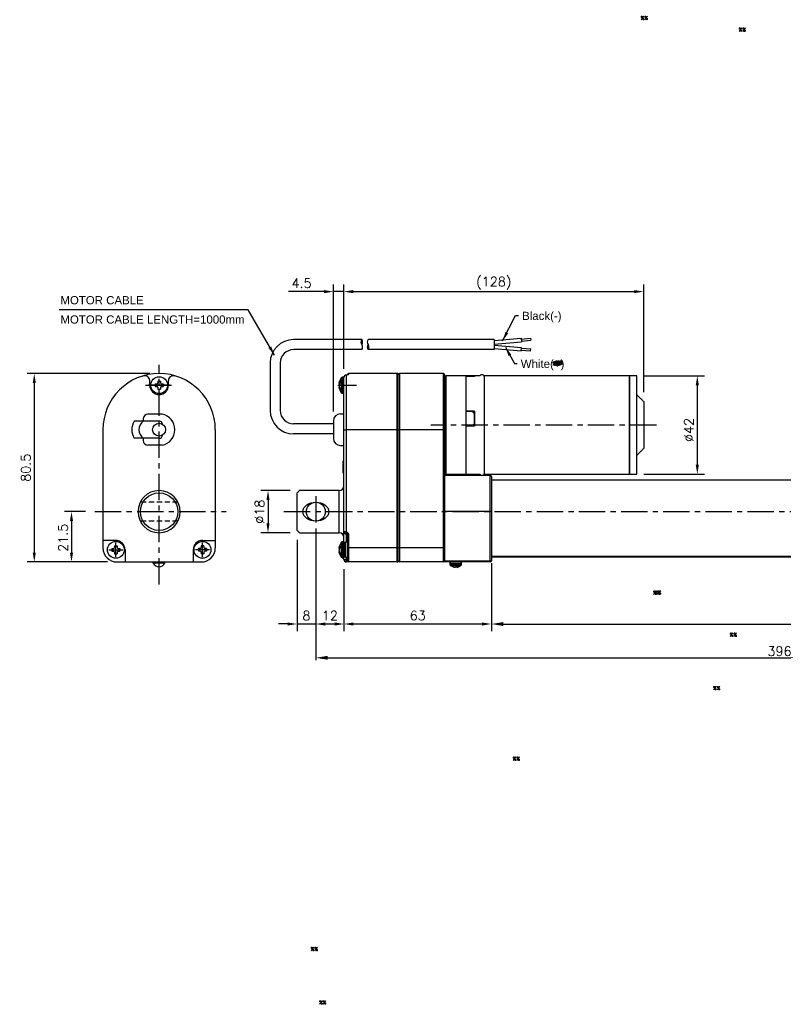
# Model space of a CAD drawing. Extents: x -100 to 552, y -103 to 357.
# Tile 1 of 2: x -100 to 226, y -103 to 317. Entities that reach past the tile are written whole.
import ezdxf

# ---------------------------------------------------------------- set-up
doc = ezdxf.new("R2010")
doc.units = 0
doc.header["$LTSCALE"] = 9
doc.header["$MEASUREMENT"] = 0
doc.header["$PDMODE"] = 3
for name, pattern in [('CENTER', [2, 1.25, -0.25, 0.25, -0.25]), ('HIDDEN', [0.375, 0.25, -0.125]), ('SLD-實線', [0])]:
    doc.linetypes.add(name, pattern=pattern)
doc.layers.get('0').update_dxf_attribs({"linetype": 'CONTINUOUS'})
doc.layers.get('DEFPOINTS').update_dxf_attribs({"linetype": 'CONTINUOUS'})
for name, color, linetype in [('CE', 2, 'CENTER'), ('DIM', 4, 'CONTINUOUS'), ('DIM0', 4, 'CONTINUOUS'), ('HID', 1, 'HIDDEN')]:
    doc.layers.add(name, color=color, linetype=linetype)
doc.styles.get("Standard").update_dxf_attribs({"font": 'txt.shx'})
doc.dimstyles.new('FU-2D', dxfattribs={"dimtxt": 2, "dimasz": 2, "dimexe": 1.5, "dimexo": 1, "dimgap": 0.8, "dimtad": 1, "dimdec": 3, "dimtxsty": 'STANDARD', "dimblk1": 'OPEN', "dimblk2": 'OPEN', "dimsah": 1, "dimcen": -1.5, "dimclrd": 256, "dimclre": 256, "dimclrt": 256, "dimazin": 3, "dimtp": 0.3, "dimtfac": 0.8, "dimtmove": 0, "dimatfit": 3, "dimtolj": 1})
doc.dimstyles.get("Standard").update_dxf_attribs({"dimtxt": 3, "dimasz": 2, "dimexe": 1, "dimexo": 1, "dimgap": 0.8, "dimtad": 1, "dimtxsty": 'STANDARD', "dimblk1": 'CLOSED', "dimblk2": 'CLOSED', "dimsah": 1, "dimcen": 1, "dimclrd": 256, "dimclre": 256, "dimclrt": 256, "dimazin": 3, "dimtp": 0.3, "dimtfac": 0.8, "dimtmove": 0, "dimatfit": 3, "dimtolj": 1})
doc.dimstyles.new('STANDARD$0', dxfattribs={"dimtxt": 3, "dimasz": 2, "dimexe": 1, "dimexo": 1, "dimgap": 0.8, "dimtad": 1, "dimtxsty": 'STANDARD', "dimblk1": 'CLOSED', "dimblk2": 'CLOSED', "dimsah": 1, "dimcen": 1, "dimclrd": 256, "dimclre": 256, "dimclrt": 256, "dimazin": 3, "dimtp": 0.3, "dimtfac": 0.8, "dimtmove": 0, "dimatfit": 3, "dimtolj": 1})

# ---------------------------------------------------------------- blocks, each defined once
blk = doc.blocks.new('*D4')
at = {"layer": 'DEFPOINTS', "color": 0}
for p in [(166.31, 201.18), (38.31, 164.2), (166.31, 154.2)]:
    blk.add_point(p, dxfattribs=at)
at = {"layer": 'DIM'}
for p, q in [((38.31, 168.2), (38.31, 204.18)), ((166.31, 158.2), (166.31, 204.18)), ((42.31, 201.18), (162.31, 201.18))]:
    blk.add_line(p, q, dxfattribs=at)
for points in [[(42.31, 201.84), (42.31, 200.51), (38.31, 201.18)], [(162.31, 201.84), (162.31, 200.51), (166.31, 201.18)]]:
    blk.add_solid(points, dxfattribs=at)
at = {"layer": 'DIM', "insert": (102.31, 204.78), "char_height": 4, "attachment_point": 5}
blk.add_mtext('\\A1;(128)', dxfattribs=at)
blk = doc.blocks.new('_CLOSED')
at = {"color": 0, "linetype": 'BYBLOCK'}
for p, q in [((-1, 0.17), (0, 0)), ((-1, 0.17), (-1, -0.17)), ((0, 0), (-1, -0.17)), ((0, 0), (-1, 0))]:
    blk.add_line(p, q, dxfattribs=at)
blk = doc.blocks.new('*D7')
at = {"layer": 'DEFPOINTS', "color": 0}
for p in [(19.31, 116.2), (5.9, 98.2), (19.31, 98.2)]:
    blk.add_point(p, dxfattribs=at)
at = {"layer": 'DIM'}
for p, q in [((15.31, 116.2), (2.9, 116.2)), ((5.9, 112.2), (5.9, 102.2)), ((15.31, 98.2), (2.9, 98.2))]:
    blk.add_line(p, q, dxfattribs=at)
for points in [[(5.23, 112.2), (6.56, 112.2), (5.9, 116.2)], [(5.23, 102.2), (6.56, 102.2), (5.9, 98.2)]]:
    blk.add_solid(points, dxfattribs=at)
at = {"layer": 'DIM', "insert": (2.3, 107.17), "char_height": 4, "attachment_point": 5, "rotation": 90}
blk.add_mtext('\\A1;%%c18', dxfattribs=at)
blk = doc.blocks.new('*D8')
at = {"layer": 'DEFPOINTS', "color": 0}
for p in [(26.31, 100.99), (38.31, 86.7), (38.31, 59.21)]:
    blk.add_point(p, dxfattribs=at)
at = {"layer": 'DIM'}
for p, q in [((26.31, 96.99), (26.31, 56.21)), ((38.31, 82.7), (38.31, 56.21)), ((30.31, 59.21), (34.31, 59.21))]:
    blk.add_line(p, q, dxfattribs=at)
for points in [[(30.31, 59.87), (30.31, 58.54), (26.31, 59.21)], [(34.31, 59.87), (34.31, 58.54), (38.31, 59.21)]]:
    blk.add_solid(points, dxfattribs=at)
at = {"layer": 'DIM', "insert": (32.31, 62.81), "char_height": 4, "attachment_point": 5}
blk.add_mtext('\\A1;12', dxfattribs=at)
blk = doc.blocks.new('*D9')
at = {"layer": 'DEFPOINTS', "color": 0}
for p in [(26.31, 100.99), (18.31, 99.2), (26.31, 59.21)]:
    blk.add_point(p, dxfattribs=at)
at = {"layer": 'DIM'}
for p, q in [((26.31, 96.99), (26.31, 56.21)), ((18.31, 95.2), (18.31, 56.21)), ((14.31, 59.21), (10.31, 59.21)), ((18.31, 59.21), (26.31, 59.21)), ((30.31, 59.21), (34.31, 59.21))]:
    blk.add_line(p, q, dxfattribs=at)
for points in [[(14.31, 59.87), (14.31, 58.54), (18.31, 59.21)], [(30.31, 59.87), (30.31, 58.54), (26.31, 59.21)]]:
    blk.add_solid(points, dxfattribs=at)
at = {"layer": 'DIM', "insert": (22.31, 62.81), "char_height": 4, "attachment_point": 5}
blk.add_mtext('\\A1;8', dxfattribs=at)
blk = doc.blocks.new('*D10')
at = {"layer": 'DEFPOINTS', "color": 0}
for p in [(38.31, 86.7), (101.31, 86.2), (101.31, 59.21)]:
    blk.add_point(p, dxfattribs=at)
at = {"layer": 'DIM'}
for p, q in [((38.31, 82.7), (38.31, 56.21)), ((101.31, 82.2), (101.31, 56.21)), ((42.31, 59.21), (97.31, 59.21))]:
    blk.add_line(p, q, dxfattribs=at)
for points in [[(42.31, 59.87), (42.31, 58.54), (38.31, 59.21)], [(97.31, 59.87), (97.31, 58.54), (101.31, 59.21)]]:
    blk.add_solid(points, dxfattribs=at)
at = {"layer": 'DIM', "insert": (69.81, 62.81), "char_height": 4, "attachment_point": 5}
blk.add_mtext('\\A1;63', dxfattribs=at)
blk = doc.blocks.new('*D11')
at = {"layer": 'DEFPOINTS', "color": 0}
for p in [(33.81, 201.18), (38.31, 164.2), (33.81, 145.95)]:
    blk.add_point(p, dxfattribs=at)
at = {"layer": 'DIM'}
for p, q in [((33.81, 149.95), (33.81, 204.18)), ((38.31, 168.2), (38.31, 204.18)), ((29.81, 201.18), (14.61, 201.18)), ((38.31, 201.18), (33.81, 201.18)), ((42.31, 201.18), (46.31, 201.18))]:
    blk.add_line(p, q, dxfattribs=at)
for points in [[(29.81, 201.84), (29.81, 200.51), (33.81, 201.18)], [(42.31, 201.84), (42.31, 200.51), (38.31, 201.18)]]:
    blk.add_solid(points, dxfattribs=at)
at = {"layer": 'DIM', "insert": (20.21, 204.78), "char_height": 4, "attachment_point": 5}
blk.add_mtext('\\A1;4.5', dxfattribs=at)
blk = doc.blocks.new('*D16')
at = {"layer": 'DEFPOINTS', "color": 0}
for p in [(162.31, 165.2), (162.31, 123.2), (189.21, 123.2)]:
    blk.add_point(p, dxfattribs=at)
at = {"layer": 'DIM'}
for p, q in [((166.31, 165.2), (192.21, 165.2)), ((189.21, 161.2), (189.21, 127.2)), ((166.31, 123.2), (192.21, 123.2))]:
    blk.add_line(p, q, dxfattribs=at)
for points in [[(188.54, 161.2), (189.87, 161.2), (189.21, 165.2)], [(188.54, 127.2), (189.87, 127.2), (189.21, 123.2)]]:
    blk.add_solid(points, dxfattribs=at)
at = {"layer": 'DIM', "insert": (185.61, 142.09), "char_height": 4, "attachment_point": 5, "rotation": 90}
blk.add_mtext('\\A1;%%C42', dxfattribs=at)
blk = doc.blocks.new('*D22')
at = {"layer": 'DEFPOINTS', "color": 0}
for p in [(-68.01, 107.2), (-78.01, 85.7), (-58.61, 85.7)]:
    blk.add_point(p, dxfattribs=at)
at = {"layer": 'DIM'}
for p, q in [((-72.01, 107.2), (-81.01, 107.2)), ((-78.01, 103.2), (-78.01, 89.7)), ((-62.61, 85.7), (-81.01, 85.7))]:
    blk.add_line(p, q, dxfattribs=at)
for points in [[(-78.68, 103.2), (-77.35, 103.2), (-78.01, 107.2)], [(-78.68, 89.7), (-77.35, 89.7), (-78.01, 85.7)]]:
    blk.add_solid(points, dxfattribs=at)
at = {"layer": 'DIM', "insert": (-81.61, 96.02), "char_height": 4, "attachment_point": 5, "rotation": 90}
blk.add_mtext('\\A1;21.5', dxfattribs=at)
blk = doc.blocks.new('*D23')
at = {"layer": 'DEFPOINTS', "color": 0}
for p in [(-40.61, 166.2), (-93.91, 85.7), (-58.61, 85.7)]:
    blk.add_point(p, dxfattribs=at)
at = {"layer": 'DIM'}
for p, q in [((-44.61, 166.2), (-96.91, 166.2)), ((-93.91, 162.2), (-93.91, 89.7)), ((-62.61, 85.7), (-96.91, 85.7))]:
    blk.add_line(p, q, dxfattribs=at)
for points in [[(-94.57, 162.2), (-93.24, 162.2), (-93.91, 166.2)], [(-94.57, 89.7), (-93.24, 89.7), (-93.91, 85.7)]]:
    blk.add_solid(points, dxfattribs=at)
at = {"layer": 'DIM', "insert": (-97.51, 125.95), "char_height": 4, "attachment_point": 5, "rotation": 90}
blk.add_mtext('\\A1;80.5', dxfattribs=at)
blk = doc.blocks.new('*D28')
at = {"layer": 'DEFPOINTS', "color": 0}
for p in [(26.31, 100.99), (422.31, 96.03), (422.31, 44.78)]:
    blk.add_point(p, dxfattribs=at)
at = {"layer": 'DIM'}
for p, q in [((26.31, 99.99), (26.31, 43.78)), ((422.31, 95.03), (422.31, 43.78)), ((31.31, 44.78), (417.31, 44.78))]:
    blk.add_line(p, q, dxfattribs=at)
for points in [[(31.31, 45.61), (31.31, 43.95), (26.31, 44.78)], [(417.31, 45.61), (417.31, 43.95), (422.31, 44.78)]]:
    blk.add_solid(points, dxfattribs=at)
at = {"layer": 'DIM', "insert": (224.31, 47.58), "char_height": 4, "attachment_point": 5}
blk.add_mtext('\\A1;396', dxfattribs=at)
blk = doc.blocks.new('*D29')
at = {"layer": 'DEFPOINTS', "color": 0}
for p in [(395.31, 89.13), (101.31, 86.2), (395.31, 59.2)]:
    blk.add_point(p, dxfattribs=at)
at = {"layer": 'DIM'}
for p, q in [((101.31, 85.2), (101.31, 58.2)), ((395.31, 88.13), (395.31, 58.2)), ((106.31, 59.2), (390.31, 59.2))]:
    blk.add_line(p, q, dxfattribs=at)
for points in [[(106.31, 60.04), (106.31, 58.37), (101.31, 59.2)], [(390.31, 60.04), (390.31, 58.37), (395.31, 59.2)]]:
    blk.add_solid(points, dxfattribs=at)
at = {"layer": 'DIM', "insert": (248.31, 62), "char_height": 4, "attachment_point": 5}
blk.add_mtext('\\A1;294', dxfattribs=at)

msp = doc.modelspace()

# ---------------------------------------------------------------- linework, layer by layer
at = {"ltscale": 0.5}
for p, q in [((102.502, 180.264), (113.979, 181.282)), ((113.979, 181.282), (114.112, 179.788)), ((114.011, 180.927), (118.045, 181.285)), ((118.045, 181.285), (118.119, 180.448)), ((45.932, 180.706), (16.82, 180.706)), ((102.502, 180.706), (48.64, 180.706)), ((102.502, 180.706), (102.502, 176.406)), ((102.502, 178.758), (114.112, 179.788)), ((102.502, 178.38), (114.112, 177.35)), ((102.502, 176.874), (113.979, 175.856)), ((113.979, 175.856), (114.112, 177.35)), ((114.085, 180.09), (118.119, 180.448)), ((114.085, 177.048), (118.119, 176.69)), ((118.045, 175.853), (118.119, 176.69)), ((45.932, 176.406), (16.82, 176.406)), ((102.502, 176.406), (48.64, 176.406)), ((114.011, 176.211), (118.045, 175.853)), ((6.82, 170.706), (6.82, 150.39)), ((11.12, 170.706), (11.12, 150.39)), ((33.812, 144.69), (16.82, 144.69)), ((33.812, 140.39), (16.82, 140.39))]:
    msp.add_line(p, q, dxfattribs=at)
at = {"color": 7, "linetype": 'SLD-實線'}
for p, q in [((37.203, 164.384), (37.203, 158.012)), ((37.613, 164.598), (37.613, 157.798)), ((38.113, 164.598), (38.113, 157.798)), ((38.313, 142.198), (38.313, 164.548)), ((39.313, 165.52), (39.313, 165.548)), ((39.313, 165.52), (39.313, 142.198)), ((40.313, 166.198), (40.313, 165.835)), ((61.013, 166.198), (61.013, 142.198)), ((61.013, 142.198), (61.013, 166.198)), ((61.313, 142.198), (61.313, 166.198)), ((61.513, 142.198), (61.513, 165.698)), ((62.013, 166.198), (62.013, 142.198)), ((80.813, 142.198), (80.813, 166.198)), ((81.313, 165.698), (81.313, 142.198)), ((81.813, 165.198), (81.813, 123.198)), ((90.313, 165.198), (90.313, 133.698)), ((90.313, 164.945), (90.313, 150.128)), ((94.063, 164.945), (90.313, 164.945)), ((93.063, 164.953), (90.563, 164.953)), ((94.063, 165.103), (94.063, 164.945)), ((98.313, 144.198), (98.313, 165.198)), ((160.313, 123.198), (160.313, 165.198)), ((160.313, 165.198), (160.313, 123.198)), ((163.313, 123.198), (163.313, 165.198)), ((36.189, 161.902), (36.484, 161.894)), ((36.189, 160.495), (36.374, 160.499)), ((166.313, 154.198), (166.313, 139.198)), ((94.063, 150.128), (90.313, 150.128)), ((90.563, 149.864), (90.313, 149.864)), ((90.563, 150.08), (93.063, 150.08)), ((94.063, 149.864), (93.284, 149.864)), ((94.063, 149.802), (93.348, 149.802)), ((94.063, 150.128), (94.063, 143.684)), ((90.313, 143.684), (90.313, 123.198)), ((94.063, 143.684), (90.313, 143.684)), ((93.063, 143.735), (90.563, 143.735)), ((93.063, 143.684), (93.063, 143.735)), ((98.313, 123.198), (98.313, 144.198)), ((38.313, 98.698), (38.313, 142.198)), ((38.313, 142.198), (39.313, 142.198)), ((61.013, 142.198), (39.313, 142.198)), ((39.313, 142.198), (39.313, 98.698)), ((61.013, 142.198), (61.013, 91.698)), ((61.013, 142.198), (61.313, 142.198)), ((61.013, 91.698), (61.013, 142.198)), ((61.313, 91.698), (61.313, 142.198)), ((61.513, 142.198), (61.313, 142.198)), ((61.513, 91.698), (61.513, 142.198)), ((61.513, 142.198), (62.013, 142.198)), ((62.013, 142.198), (62.013, 91.698)), ((80.813, 142.198), (62.013, 142.198)), ((80.813, 91.698), (80.813, 142.198)), ((81.313, 142.198), (80.813, 142.198)), ((81.313, 142.198), (81.313, 91.698)), ((166.313, 139.198), (166.313, 134.198)), ((90.313, 133.698), (90.313, 123.198)), ((37.813, 128.747), (38.313, 128.747)), ((37.813, 128.747), (37.813, 128.613)), ((37.813, 128.613), (38.313, 128.613)), ((37.813, 128.464), (38.313, 128.464)), ((37.813, 127.679), (38.313, 127.679)), ((37.813, 127.679), (37.813, 123.721)), ((37.813, 123.721), (38.313, 123.721)), ((100.813, 107.198), (100.813, 122.698)), ((101.313, 122.198), (101.313, 107.198)), ((18.313, 107.198), (18.313, 115.198)), ((36.313, 107.198), (36.313, 116.198)), ((18.313, 99.198), (18.313, 107.198)), ((36.313, 98.198), (36.313, 107.198)), ((100.813, 107.198), (81.313, 107.198)), ((100.813, 86.198), (100.813, 107.198)), ((101.313, 107.198), (100.813, 107.198)), ((101.313, 107.198), (101.313, 86.198)), ((38.313, 98.698), (39.313, 98.698)), ((38.313, 94.256), (38.313, 98.698)), ((39.313, 97.698), (39.313, 98.698)), ((39.313, 97.698), (39.313, 94.098)), ((39.813, 97.284), (40.313, 97.284)), ((39.813, 91.698), (39.813, 97.284)), ((40.313, 97.284), (40.313, 91.698)), ((37.203, 94.084), (37.203, 87.712)), ((37.613, 94.298), (37.613, 87.498)), ((38.113, 94.298), (38.113, 87.498)), ((38.613, 93.798), (38.613, 87.998)), ((38.813, 94.098), (38.813, 87.698)), ((36.189, 91.597), (36.518, 91.589)), ((36.189, 90.202), (36.337, 90.205)), ((36.189, 90.2), (36.338, 90.203)), ((39.813, 86.198), (39.813, 91.698)), ((39.813, 91.698), (40.313, 91.698)), ((40.313, 91.698), (40.313, 85.698)), ((61.013, 91.698), (40.313, 91.698)), ((61.013, 91.698), (61.013, 85.698)), ((61.013, 91.698), (61.313, 91.698)), ((61.013, 85.698), (61.013, 91.698)), ((61.313, 85.698), (61.313, 91.698)), ((61.513, 91.698), (61.313, 91.698)), ((61.513, 86.198), (61.513, 91.698)), ((62.013, 91.698), (61.513, 91.698)), ((62.013, 91.698), (62.013, 85.698)), ((80.813, 91.698), (62.013, 91.698)), ((80.813, 85.698), (80.813, 91.698)), ((81.313, 91.698), (80.813, 91.698)), ((81.313, 91.698), (81.313, 86.198)), ((38.313, 86.698), (38.313, 87.54)), ((38.313, 86.698), (39.313, 86.698)), ((39.313, 87.698), (39.313, 86.698)), ((39.313, 85.698), (39.313, 86.698)), ((39.313, 86.698), (39.813, 86.698)), ((61.013, 85.698), (40.313, 85.698)), ((61.013, 85.698), (61.313, 85.698)), ((61.513, 87.698), (61.313, 87.698)), ((80.813, 85.698), (62.013, 85.698)), ((100.813, 85.698), (80.813, 85.698)), ((81.313, 86.198), (100.813, 86.198)), ((83.513, 85.198), (88.513, 85.198)), ((83.513, 84.698), (88.513, 84.698)), ((83.707, 84.303), (88.318, 84.303)), ((100.813, 86.198), (101.313, 86.198)), ((100.813, 86.198), (100.813, 85.698)), ((101.313, 88.198), (390.313, 88.198)), ((390.313, 87.698), (101.313, 87.698)), ((86.37, 83.412), (86.361, 84.11)), ((86.617, 83.412), (86.602, 84.11))]:
    msp.add_line(p, q, dxfattribs=at)
at = {"color": 7}
for p, q in [((-44.607, 161.199), (-44.607, 163.169)), ((-42.335, 161.775), (-41.615, 161.775)), ((-42.335, 161.775), (-42.335, 160.623)), ((-42.335, 160.623), (-41.615, 160.623)), ((-41.183, 162.927), (-40.031, 162.927)), ((-41.183, 162.927), (-41.183, 162.207)), ((-41.183, 160.191), (-41.183, 159.471)), ((-40.031, 162.927), (-40.031, 162.207)), ((-40.031, 160.191), (-40.031, 159.471)), ((-39.599, 161.775), (-38.879, 161.775)), ((-39.599, 160.623), (-38.879, 160.623)), ((-38.879, 161.775), (-38.879, 160.623)), ((-36.607, 161.199), (-36.607, 163.169)), ((-41.183, 159.471), (-40.031, 159.471)), ((-39.357, 148.832), (-45.357, 148.832)), ((36.812, 148.948), (38.313, 148.948)), ((-40.357, 145.832), (-51.312, 145.832)), ((-47.357, 146.832), (-47.357, 145.832)), ((-39.357, 144.832), (-39.357, 144.648)), ((33.812, 145.948), (33.812, 138.448)), ((-64.607, 142.198), (-64.607, 91.698)), ((-39.357, 139.749), (-39.357, 139.565)), ((-16.606, 142.198), (-16.606, 91.698)), ((-40.357, 138.565), (-51.312, 138.565)), ((-47.357, 138.565), (-47.357, 137.565)), ((-39.357, 135.565), (-45.357, 135.565)), ((36.812, 135.448), (38.313, 135.448)), ((-59.142, 94.89), (-64.607, 94.89)), ((-59.683, 92.626), (-59.683, 91.906)), ((-59.683, 92.626), (-58.531, 92.626)), ((-58.531, 92.626), (-58.531, 91.906)), ((-21.531, 92.626), (-22.683, 92.626)), ((-22.683, 92.626), (-22.683, 91.906)), ((-22.071, 94.89), (-16.606, 94.89)), ((-21.531, 92.626), (-21.531, 91.906)), ((-60.835, 91.474), (-60.115, 91.474)), ((-60.835, 91.474), (-60.835, 90.322)), ((-60.835, 90.322), (-60.115, 90.322)), ((-59.683, 89.89), (-59.683, 89.17)), ((-59.683, 89.17), (-58.531, 89.17)), ((-58.531, 89.89), (-58.531, 89.17)), ((-58.099, 91.474), (-57.379, 91.474)), ((-58.099, 90.322), (-57.379, 90.322)), ((-57.379, 91.474), (-57.379, 90.322)), ((-55.142, 90.89), (-55.142, 85.698)), ((-26.071, 90.89), (-26.071, 85.698)), ((-23.115, 91.474), (-23.835, 91.474)), ((-23.835, 91.474), (-23.835, 90.322)), ((-23.115, 90.322), (-23.835, 90.322)), ((-22.683, 89.89), (-22.683, 89.17)), ((-21.531, 89.17), (-22.683, 89.17)), ((-21.531, 89.89), (-21.531, 89.17)), ((-20.379, 91.474), (-21.099, 91.474)), ((-20.379, 90.322), (-21.099, 90.322)), ((-20.379, 91.474), (-20.379, 90.322)), ((-58.607, 85.698), (-22.606, 85.698)), ((-43.107, 85.197), (-43.107, 85.697)), ((-38.107, 85.197), (-43.107, 85.197)), ((-38.107, 85.197), (-38.107, 85.697))]:
    msp.add_line(p, q, dxfattribs=at)
for centre, radius in [((-40.607, 161.199), 3.6), ((-40.607, 142.198), 2.75), ((-40.607, 107.198), 8), ((-59.107, 90.898), 3.6), ((-22.107, 90.898), 3.6)]:
    msp.add_circle(centre, radius, dxfattribs=at)
at = {"color": 7, "linetype": 'SLD-實線'}
msp.add_circle((26.313, 107.198), 4.05, dxfattribs=at)
at = {"ltscale": 0.5}
for centre, radius, start, end in [((16.82, 170.706), 10, 90, 180), ((47.457, 179.631), 1.866, 144.8193, 215.1807), ((44.407, 179.631), 1.866, 324.8193, 35.1807), ((44.407, 177.481), 1.866, 324.8193, 35.1807), ((50.165, 179.631), 1.866, 144.8193, 215.1807), ((50.165, 177.481), 1.866, 144.8193, 215.1807), ((47.115, 177.481), 1.866, 324.8193, 35.1807), ((16.82, 170.706), 5.7, 90, 180), ((16.82, 150.39), 10, 180, 270), ((16.82, 150.39), 5.7, 180, 270)]:
    msp.add_arc(centre, radius, start, end, dxfattribs=at)
at = {"color": 7}
for centre, radius, start, end in [((-40.607, 142.198), 24, 0, 180), ((-46.607, 163.169), 2, 0, 109.47102), ((-34.607, 163.169), 2, 70.52898, 180), ((-40.607, 161.199), 4, 180, 0), ((-41.615, 162.207), 0.432, 270, 360), ((-41.615, 160.191), 0.432, 0, 90), ((-39.599, 162.207), 0.432, 180, 270), ((-39.599, 160.191), 0.432, 90, 180), ((-45.357, 146.832), 2, 90, 180), ((-40.607, 142.198), 6.75, 280.67193, 79.32807), ((36.812, 145.948), 3, 90, 180), ((-44.848, 142.198), 7.415, 150.66003, 209.33997), ((-44.848, 142.198), 4.415, 124.61929, 235.38071), ((-40.357, 144.832), 1, 0, 90), ((-40.357, 139.565), 1, 270, 0), ((-45.357, 137.565), 2, 180, 270), ((36.812, 138.448), 3, 180, 270), ((-40.607, 107.198), 9, 0, 180), ((-40.607, 107.198), 9, 180, 0), ((-59.142, 90.89), 4, 0, 90), ((-22.071, 90.89), 4, 90, 180), ((-58.607, 91.698), 6, 180, 270), ((-60.115, 91.906), 0.432, 270, 360), ((-60.115, 89.89), 0.432, 0, 90), ((-58.099, 91.906), 0.432, 180, 270), ((-58.099, 89.89), 0.432, 90, 180), ((-23.115, 91.906), 0.432, 270, 0), ((-23.115, 89.89), 0.432, 0, 90), ((-22.606, 91.698), 6, 270, 0), ((-21.099, 91.906), 0.432, 180, 270), ((-21.099, 89.89), 0.432, 90, 180), ((-40.607, 86.531), 2.833, 208.07249, 331.92751)]:
    msp.add_arc(centre, radius, start, end, dxfattribs=at)
at = {"color": 7, "linetype": 'SLD-實線'}
for centre, radius, start, end in [((42.205, 160.894), 6.1, 145.0917, 170.62781), ((37.613, 164.098), 0.5, 90, 145.0917), ((38.113, 164.098), 0.5, 66.41781, 90), ((39.313, 164.548), 1, 90, 180), ((39.299, 164.534), 0.986, 89.19092, 179.16725), ((39.313, 166.048), 0.5, 270, 279.63806), ((39.865, 165.372), 0.269, 78.50956, 103.65092), ((40.313, 165.698), 0.5, 90, 180), ((40.312, 165.332), 0.503, 89.88086, 136.69647), ((62.013, 165.698), 0.5, 90, 180), ((80.813, 165.698), 0.5, 0, 90), ((81.813, 164.698), 0.5, 90, 180), ((97.313, 164.698), 1, 0, 150), ((42.205, 161.503), 6.1, 190.14826, 214.9083), ((37.613, 158.298), 0.5, 214.9083, 270), ((38.113, 158.298), 0.5, 270, 293.57818), ((81.813, 123.698), 0.5, 180, 270), ((97.313, 123.698), 1, 210, 0), ((100.813, 122.198), 0.5, 0, 90), ((36.313, 118.198), 2, 270, 0), ((36.313, 96.198), 2, 0, 90), ((39.313, 98.698), 1, 180, 270), ((39.313, 97.198), 0.5, 0, 90), ((42.205, 90.594), 6.1, 145.0917, 170.69111), ((37.613, 93.798), 0.5, 90, 145.0917), ((38.113, 93.798), 0.5, 0, 90), ((42.205, 91.203), 6.1, 190.7992, 214.9083), ((37.613, 87.998), 0.5, 214.9083, 270), ((38.113, 87.998), 0.5, 270, 0), ((39.313, 86.698), 1, 180, 270), ((40.313, 86.198), 0.5, 180, 270), ((62.013, 86.198), 0.5, 180, 270), ((80.813, 86.198), 0.5, 270, 0), ((84.013, 85.198), 0.5, 90, 180), ((84.013, 84.698), 0.5, 180, 232.31156), ((87.436, 89.13), 6.1, 232.31156, 237.83439), ((88.013, 85.198), 0.5, 0, 90), ((84.589, 89.13), 6.1, 304.68091, 307.68844), ((88.013, 84.698), 0.5, 307.68844, 0), ((100.813, 86.198), 0.5, 270, 0)]:
    msp.add_arc(centre, radius, start, end, dxfattribs=at)
msp.add_ellipse((26.313, 107.198), major_axis=(-5.5, 0), ratio=0.7363636, dxfattribs=at)
for points in [[(38.113, 164.598), (37.613, 164.598)], [(39.919, 165.636), (39.813, 165.612)], [(61.013, 166.198), (40.313, 166.198)], [(61.313, 166.198), (61.013, 166.198)], [(61.513, 164.198), (61.313, 164.198)], [(80.813, 166.198), (62.013, 166.198)], [(90.313, 165.198), (81.813, 165.198)], [(94.063, 165.198), (90.563, 165.198)], [(90.563, 164.953), (90.563, 165.198)], [(94.063, 165.083), (93.063, 164.953)], [(96.447, 165.198), (94.063, 165.198)], [(160.313, 165.198), (98.313, 165.198)], [(163.313, 165.198), (160.313, 165.198)], [(36.579, 162.135), (36.189, 161.149)], [(36.579, 159.373), (36.189, 160.495)], [(36.579, 162.877), (36.579, 162.135)], [(36.579, 160.019), (36.579, 159.373)], [(37.613, 157.798), (38.113, 157.798)], [(166.313, 154.198), (163.313, 157.198)], [(90.563, 148.198), (90.313, 148.198)], [(90.313, 147.502), (90.563, 147.502)], [(93.063, 150.08), (94.063, 149.105)], [(90.563, 145.123), (90.313, 145.123)], [(90.313, 144.219), (90.563, 144.219)], [(94.063, 144.743), (93.063, 143.735)], [(94.063, 144.467), (93.288, 143.684)], [(163.313, 131.198), (166.313, 134.198)], [(100.813, 122.698), (81.313, 122.698)], [(81.813, 123.198), (90.313, 123.198)], [(90.313, 123.198), (96.447, 123.198)], [(98.313, 123.198), (160.313, 123.198)], [(160.313, 123.198), (163.313, 123.198)], [(390.313, 120.698), (101.313, 120.698)], [(19.313, 116.198), (18.313, 115.198)], [(36.313, 116.198), (19.313, 116.198)], [(18.313, 99.198), (19.313, 98.198)], [(19.313, 98.198), (36.313, 98.198)], [(38.113, 94.298), (37.613, 94.298)], [(38.813, 92.898), (38.613, 92.898)], [(39.813, 94.098), (38.813, 94.098)], [(36.579, 91.709), (36.189, 90.802)], [(36.579, 89.014), (36.189, 90.2)], [(36.579, 92.493), (36.579, 91.709)], [(36.579, 89.608), (36.579, 89.014)], [(38.613, 88.898), (38.813, 88.898)], [(37.613, 87.498), (38.113, 87.498)], [(38.813, 87.698), (39.813, 87.698)], [(83.513, 85.198), (83.513, 84.698)], [(88.513, 84.698), (88.513, 85.198)], [(83.971, 84.11), (84.212, 84.11)], [(84.212, 84.11), (85.656, 83.412)], [(86.038, 84.11), (86.976, 84.11)], [(86.614, 83.53), (86.37, 83.412)], [(86.976, 84.11), (86.617, 83.412)]]:
    msp.add_open_spline(points, degree=1, dxfattribs=at)
for points, knots in [([(39.813, 165.612), (39.754, 165.6), (39.646, 165.578), (39.478, 165.549), (39.37, 165.53), (39.314, 165.52), (39.313, 165.52)], [0, 0, 0, 0, 0.37229308, 0.68111395, 0.99015451, 1, 1, 1, 1]), ([(39.313, 165.52), (39.313, 165.521), (39.341, 165.539), (39.371, 165.557), (39.401, 165.555), (39.404, 165.555)], [0, 0, 0, 0, 0.0240087, 0.9020133, 1, 1, 1, 1]), ([(39.848, 165.645), (39.807, 165.635), (39.682, 165.605), (39.515, 165.577), (39.403, 165.559)], [0, 0, 0, 0, 0.3314485, 1, 1, 1, 1]), ([(39.984, 165.69), (39.985, 165.691), (39.991, 165.694), (39.948, 165.675), (39.89, 165.652), (39.813, 165.638), (39.797, 165.635)], [0, 0, 0, 0, 0.0631413, 0.386528, 0.8719918, 1, 1, 1, 1]), ([(40.313, 165.835), (40.294, 165.804), (40.258, 165.743), (40.071, 165.674), (39.941, 165.641), (39.919, 165.636)], [0, 0, 0, 0, 0.4636281, 0.907345, 1, 1, 1, 1]), ([(36.189, 161.902), (36.223, 162.046), (36.301, 162.381), (36.478, 162.697), (36.579, 162.877)], [0, 0, 0, 0, 0.43238118, 1, 1, 1, 1]), ([(36.189, 161.149), (36.223, 160.983), (36.301, 160.596), (36.478, 160.228), (36.579, 160.019)], [0, 0, 0, 0, 0.4323801, 1, 1, 1, 1]), ([(90.563, 143.735), (90.563, 144.344), (90.563, 145.563), (90.563, 147.698), (90.563, 149.185), (90.563, 150.08)], [0, 0, 0, 0, 0.2846888, 0.5693781, 1, 1, 1, 1]), ([(94.063, 144.743), (94.063, 145.353), (94.063, 146.822), (94.063, 148.262), (94.063, 149.105)], [0, 0, 0, 0, 0.4149529, 1, 1, 1, 1]), ([(37.813, 128.613), (37.813, 128.602), (37.813, 128.583), (37.813, 128.5), (37.813, 128.464)], [0, 0, 0, 0, 0.5627736, 1, 1, 1, 1]), ([(37.813, 128.464), (37.813, 128.322), (37.813, 128.066), (37.813, 127.798), (37.813, 127.679)], [0, 0, 0, 0, 0.5575018, 1, 1, 1, 1]), ([(39.813, 97.284), (39.806, 97.358), (39.789, 97.524), (39.651, 97.847), (39.51, 98.157), (39.388, 98.485), (39.339, 98.624), (39.313, 98.696), (39.313, 98.698)], [0, 0, 0, 0, 0.1460816, 0.3261825, 0.722694, 0.8562681, 0.9958866, 1, 1, 1, 1]), ([(39.313, 98.698), (39.314, 98.697), (39.366, 98.661), (39.467, 98.589), (39.739, 98.387), (40.042, 98.1), (40.274, 97.671), (40.3, 97.411), (40.313, 97.284)], [0, 0, 0, 0, 0.00350869, 0.10484117, 0.20609577, 0.56878824, 0.78909883, 1, 1, 1, 1]), ([(36.189, 91.597), (36.223, 91.73), (36.301, 92.037), (36.478, 92.328), (36.579, 92.493)], [0, 0, 0, 0, 0.4323811, 1, 1, 1, 1]), ([(36.189, 90.802), (36.223, 90.626), (36.301, 90.218), (36.478, 89.828), (36.579, 89.608)], [0, 0, 0, 0, 0.4323809, 1, 1, 1, 1]), ([(39.313, 85.698), (39.313, 85.698), (39.339, 85.698), (39.388, 85.71), (39.51, 85.788), (39.651, 85.958), (39.789, 86.122), (39.806, 86.175), (39.813, 86.198)], [0, 0, 0, 0, 0.004114, 0.1437321, 0.2773067, 0.6738175, 0.8539188, 1, 1, 1, 1]), ([(40.313, 85.698), (40.3, 85.698), (40.274, 85.698), (40.042, 85.698), (39.739, 85.698), (39.467, 85.698), (39.366, 85.698), (39.314, 85.698), (39.313, 85.698)], [0, 0, 0, 0, 0.2109012, 0.4312114, 0.7939039, 0.8951588, 0.996491, 1, 1, 1, 1]), ([(85.409, 83.412), (85.197, 83.482), (84.689, 83.651), (84.235, 83.941), (83.971, 84.11)], [0, 0, 0, 0, 0.4171483, 1, 1, 1, 1]), ([(85.656, 83.412), (85.711, 83.482), (85.845, 83.651), (85.967, 83.941), (86.038, 84.11)], [0, 0, 0, 0, 0.4171483, 1, 1, 1, 1]), ([(86.37, 83.412), (86.314, 83.481), (86.207, 83.612), (86.109, 83.84), (86.062, 83.95)], [0, 0, 0, 0, 0.52204611, 1, 1, 1, 1]), ([(86.617, 83.412), (86.829, 83.482), (87.336, 83.651), (87.79, 83.941), (88.055, 84.11)], [0, 0, 0, 0, 0.4171484, 1, 1, 1, 1])]:
    msp.add_open_spline(points, degree=3, knots=knots, dxfattribs=at)
at = {"layer": 'CE'}
for p, q in [((-40.607, 76.134), (-40.607, 169.963)), ((-46.477, 161.199), (-35.302, 161.199)), ((-36.107, 161.199), (-45.107, 161.199)), ((35.714, 161.199), (43.621, 161.199)), ((171.758, 144.196), (75.374, 144.196)), ((26.313, 113.807), (26.313, 100.995)), ((-68.009, 107.198), (-12.02, 107.198)), ((12.664, 107.198), (435.063, 107.198)), ((-59.107, 87.898), (-59.107, 93.898)), ((-22.107, 87.898), (-22.107, 93.898)), ((-62.107, 90.898), (-56.107, 90.898)), ((-19.107, 90.898), (-25.107, 90.898))]:
    msp.add_line(p, q, dxfattribs=at)
at = {"layer": 'DEFPOINTS', "color": 7, "linetype": 'BYBLOCK'}
for p in [(-35.946, 164.655), (-40.607, 161.199), (-16.606, 94.89), (-16.606, 91.698), (-58.571, 85.698), (-55.142, 85.698), (-26.071, 85.698), (-22.606, 85.698)]:
    msp.add_point(p, dxfattribs=at)
at = {"layer": 'DIM'}
msp.add_line((-2.59, 193.338), (-83.334, 193.338), dxfattribs=at)
at = {"layer": 'HID'}
for p, q in [((-32.595, 111.248), (-48.618, 111.248)), ((-32.595, 103.148), (-48.618, 103.148))]:
    msp.add_line(p, q, dxfattribs=at)

# ---------------------------------------------------------------- texts
at = {"layer": 'DIM'}
for p in [(127.364, 169.671), (127.818, 169.822), (128.271, 169.973), (128.724, 170.125), (170.287, 71.745), (170.74, 71.896), (110.405, 0.947)]:
    msp.add_text('%%', height=1.5, dxfattribs=at).set_placement(p)
at = {"layer": 'DIM', "char_height": 3.5, "attachment_point": 1}
for s, insert in [('{\\fArial|b0|i0|c0|p34;MOTOR CABLE}', (-82.759, 199.257)), ('{\\fArial|b0|i0|c0|p34;MOTOR CABLE LENGTH=1000mm}', (-82.759, 191.02)), ('{\\fArial|b0|i0|c0|p34;Black(-)}', (114.404, 192.572)), ('{\\fArial|b0|i0|c0|p34;White(+)}', (113.818, 172.072))]:
    msp.add_mtext(s, dxfattribs=dict(at, insert=insert))
at = {"layer": 'DIM0'}
for p in [(165.015, 317.335), (206.837, 312.299), (203.073, 53.923), (195.901, 31.046), (24.127, -80.359), (27.75, -103.236)]:
    msp.add_text('%%', height=1.5, dxfattribs=at).set_placement(p)

# ---------------------------------------------------------------- dimensions: what is measured, and where the dimension line sits
at = {"layer": 'DIM'}
for base, p1, p2, override, picture, middle in [((33.812, 201.175), (38.312, 164.199), (33.812, 145.948), {"dimscale": 2, "dimtxt": 2, "dimexe": 1.5, "dimexo": 2, "dimsah": 0}, '*D11', (20.212, 201.175)), ((26.313, 59.206), (18.313, 99.198), (26.313, 100.995), {"dimscale": 2, "dimtxt": 2, "dimexe": 1.5, "dimexo": 2, "dimsah": 0}, '*D9', (22.313, 59.206)), ((422.313, 44.781), (26.313, 100.995), (422.313, 96.035), {"dimtxt": 4, "dimasz": 5, "dimsah": 0}, '*D28', (224.313, 44.781)), ((395.313, 59.204), (101.313, 86.198), (395.313, 89.129), {"dimtxt": 4, "dimasz": 5, "dimsah": 0}, '*D29', (248.313, 59.204)), ((101.313, 59.206), (38.313, 86.698), (101.313, 86.198), {"dimscale": 2, "dimtxt": 2, "dimexe": 1.5, "dimexo": 2, "dimsah": 0}, '*D10', (69.813, 59.206))]:
    dim = msp.add_linear_dim(base=base, p1=p1, p2=p2, dimstyle='STANDARD$0', override=override, dxfattribs=at)
    dim.commit()
    dim.dimension.update_dxf_attribs({"geometry": picture, "text_midpoint": middle, "dimtype": 160})
dim = msp.add_linear_dim(base=(166.313, 201.175), p1=(38.312, 164.199), p2=(166.313, 154.198), text='(<>)', dimstyle='STANDARD$0', override={"dimscale": 2, "dimtxt": 2, "dimexe": 1.5, "dimexo": 2, "dimsah": 0}, dxfattribs=at)
dim.commit()
dim.dimension.update_dxf_attribs({"geometry": '*D4', "text_midpoint": (102.313, 201.175), "dimtype": 160})
for base, p1, picture, middle in [((-93.908, 85.698), (-40.607, 166.199), '*D23', (-93.908, 125.948)), ((-78.014, 85.698), (-68.009, 107.198), '*D22', (-78.014, 96.02))]:
    dim = msp.add_linear_dim(base=base, p1=p1, p2=(-58.607, 85.698), angle=90, dimstyle='STANDARD$0', override={"dimscale": 2, "dimtxt": 2, "dimexe": 1.5, "dimexo": 2, "dimsah": 0}, dxfattribs=at)
    dim.commit()
    dim.dimension.update_dxf_attribs({"geometry": picture, "text_midpoint": middle, "dimtype": 160})
for base, p1, p2, text, picture, middle in [((189.208, 123.196), (162.312, 165.196), (162.312, 123.196), '%%C<>', '*D16', (189.208, 142.092)), ((5.898, 98.198), (19.313, 116.198), (19.313, 98.198), '%%c<>', '*D7', (5.898, 107.17))]:
    dim = msp.add_linear_dim(base=base, p1=p1, p2=p2, angle=90, text=text, dimstyle='STANDARD$0', override={"dimscale": 2, "dimtxt": 2, "dimexe": 1.5, "dimexo": 2, "dimsah": 0}, dxfattribs=at)
    dim.commit()
    dim.dimension.update_dxf_attribs({"geometry": picture, "text_midpoint": middle, "dimtype": 160})
dim = msp.add_linear_dim(base=(38.313, 59.206), p1=(26.313, 100.995), p2=(38.313, 86.698), dimstyle='STANDARD$0', override={"dimscale": 2, "dimtxt": 2, "dimexe": 1.5, "dimexo": 2, "dimsah": 0}, dxfattribs=at)
dim.commit()
dim.dimension.update_dxf_attribs({"geometry": '*D8', "text_midpoint": (32.313, 62.806)})

# ---------------------------------------------------------------- leaders
msp.add_leader([(8.694, 173.97), (-2.59, 193.338)], dimstyle='STANDARD', override={"dimscale": 2, "dimtxt": 2, "dimexe": 1.5, "dimexo": 2}, dxfattribs=at)
at = {"layer": 'DIM', "annotation_type": 0, "has_hookline": 1, "hookline_direction": 0}
for points, text_width in [([(106.042, 180.117), (111.619, 190.972), (112.804, 190.972)], 16.306), ([(107.237, 177.512), (111.099, 170.472), (112.218, 170.472)], 18.374)]:
    msp.add_leader(points, dimstyle='FU-2D', override={"dimscale": 2, "dimgap": 0.8, "dimtad": 0, "dimtp": 0, "dimtdec": 3}, dxfattribs=dict(at, text_width=text_width))

doc.saveas('drawing.dxf')
